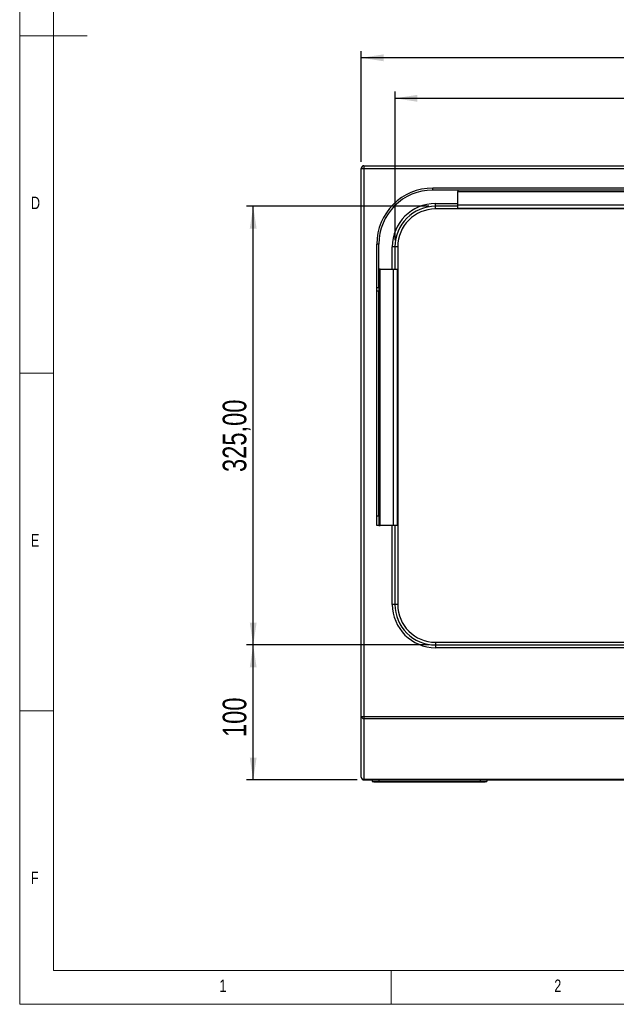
# Model space of a CAD drawing. Header units: millimetres. Extents: x 5 to 415, y 5 to 292.
# Tile 1 of 23: x 5 to 93, y 5 to 151. Entities that reach past the tile are written whole.
import ezdxf

# ---------------------------------------------------------------- set-up
doc = ezdxf.new("R2010")
doc.units = ezdxf.units.MM
doc.layers.add('ZEICHNUNG', color=7, linetype='Continuous')
doc.styles.add('SLDTEXTSTYLE0', font='TXT', dxfattribs={"width": 0.75})
doc.dimstyles.new('SLDDIMSTYLE0', dxfattribs={"dimtxt": 3.5, "dimasz": 3.302, "dimexe": 0, "dimexo": 0.0625, "dimgap": 0.875, "dimtad": 1, "dimdec": 0, "dimlfac": 5, "dimrnd": 1e-09, "dimzin": 12, "dimdsep": 46, "dimtxsty": 'SLDTEXTSTYLE0', "dimsah": 1, "dimcen": 0.09, "dimadec": 0, "dimazin": 3, "dimtfac": 1, "dimtdec": 0, "dimtofl": 0, "dimtmove": 0, "dimatfit": 3, "dimfxl": 1, "dimfrac": 2, "dimtolj": 1, "dimtzin": 12, "dimarcsym": 0})
doc.dimstyles.new('SLDDIMSTYLE3', dxfattribs={"dimtxt": 3.5, "dimasz": 3.302, "dimexe": 0, "dimexo": 0.0625, "dimgap": 0.875, "dimtad": 1, "dimlfac": 5, "dimrnd": 1e-09, "dimzin": 12, "dimdsep": 46, "dimtxsty": 'SLDTEXTSTYLE0', "dimsah": 1, "dimcen": 0.09, "dimadec": 0, "dimazin": 3, "dimtfac": 1, "dimtofl": 0, "dimtmove": 0, "dimatfit": 3, "dimfxl": 1, "dimfrac": 2, "dimtolj": 1, "dimtzin": 12, "dimarcsym": 0})

# ---------------------------------------------------------------- blocks, each defined once
blk = doc.blocks.new('_D_11')
at = {"layer": 'ZEICHNUNG', "color": 7, "transparency": 16777216}
for p, q in [((65.58, 58.24), (38.58, 58.24)), ((39.58, 38.24), (39.58, 58.24)), ((54.98, 38.24), (38.58, 38.24))]:
    blk.add_line(p, q, dxfattribs=at)
for points in [[(39.58, 58.24), (39.07, 54.94), (40.08, 54.94)], [(39.58, 38.24), (40.08, 41.54), (39.07, 41.54)]]:
    blk.add_solid(points, dxfattribs=at)
at = {"layer": 'ZEICHNUNG', "color": 7, "transparency": 16777216, "insert": (35.06, 44.6), "char_height": 3.5, "attachment_point": 1, "rotation": 90, "style": 'SLDTEXTSTYLE0'}
blk.add_mtext('100', dxfattribs=at)
blk = doc.blocks.new('_D_12')
at = {"layer": 'ZEICHNUNG', "color": 7, "transparency": 16777216}
for p, q in [((65.58, 123.24), (38.58, 123.24)), ((39.58, 58.24), (39.58, 123.24)), ((65.58, 58.24), (38.58, 58.24))]:
    blk.add_line(p, q, dxfattribs=at)
for points in [[(39.58, 123.24), (39.07, 119.94), (40.08, 119.94)], [(39.58, 58.24), (40.08, 61.54), (39.07, 61.54)]]:
    blk.add_solid(points, dxfattribs=at)
at = {"layer": 'ZEICHNUNG', "color": 7, "transparency": 16777216, "insert": (35.06, 83.87), "char_height": 3.5, "attachment_point": 1, "rotation": 90, "style": 'SLDTEXTSTYLE0'}
blk.add_mtext('325,00', dxfattribs=at)
blk = doc.blocks.new('_D_13')
at = {"layer": 'ZEICHNUNG', "color": 7, "transparency": 16777216}
for p, q in [((60.58, 118.24), (60.58, 140.24)), ((170.58, 118.24), (170.58, 140.24)), ((60.58, 139.24), (170.58, 139.24))]:
    blk.add_line(p, q, dxfattribs=at)
for points in [[(60.58, 139.24), (63.88, 138.73), (63.88, 139.75)], [(170.58, 139.24), (167.27, 139.75), (167.27, 138.73)]]:
    blk.add_solid(points, dxfattribs=at)
at = {"layer": 'ZEICHNUNG', "color": 7, "transparency": 16777216, "insert": (111.7, 143.75), "char_height": 3.5, "attachment_point": 1, "style": 'SLDTEXTSTYLE0'}
blk.add_mtext('550', dxfattribs=at)
blk = doc.blocks.new('_D_14')
at = {"layer": 'ZEICHNUNG', "color": 7, "transparency": 16777216}
for p, q in [((55.58, 129.84), (55.58, 146.24)), ((175.58, 129.84), (175.58, 146.24)), ((175.58, 145.24), (55.58, 145.24))]:
    blk.add_line(p, q, dxfattribs=at)
for points in [[(55.58, 145.24), (58.88, 144.73), (58.88, 145.75)], [(175.58, 145.24), (172.27, 145.75), (172.27, 144.73)]]:
    blk.add_solid(points, dxfattribs=at)
at = {"layer": 'ZEICHNUNG', "color": 7, "transparency": 16777216, "insert": (111.7, 149.75), "char_height": 3.5, "attachment_point": 1, "style": 'SLDTEXTSTYLE0'}
blk.add_mtext('600', dxfattribs=at)

msp = doc.modelspace()

# ---------------------------------------------------------------- linework, layer by layer
at = {"color": 7, "linetype": 'Continuous', "lineweight": 18}
for p, q in [((5, 292), (5, 5)), ((10, 287), (10, 10)), ((5, 148.5), (15, 148.5)), ((5, 98.5), (10, 98.5)), ((10, 48.5), (5, 48.5)), ((10, 10), (227.8, 10)), ((60, 5), (60, 10)), ((5, 5), (415, 5))]:
    msp.add_line(p, q, dxfattribs=at)
at = {"color": 7, "linetype": 'Continuous', "lineweight": 25}
for p, q in [((55.5761, 47.6584), (55.5761, 128.8418)), ((55.5761, 128.8418), (55.9761, 128.8418)), ((55.9761, 129.2418), (55.9761, 128.8418)), ((55.9761, 129.2418), (175.1761, 129.2418)), ((55.9761, 128.8418), (55.9761, 47.6584)), ((55.9761, 128.8418), (175.1761, 128.8418)), ((66.1761, 125.6418), (66.1761, 125.9418)), ((164.5761, 125.9418), (66.1761, 125.9418)), ((164.5761, 125.6418), (66.1761, 125.6418)), ((69.8761, 125.6418), (69.8761, 125.4418)), ((69.8761, 125.4418), (160.8761, 125.4418)), ((69.8761, 123.4418), (69.8761, 125.4418)), ((66.5761, 123.2418), (66.5761, 123.6418)), ((69.8761, 123.2418), (66.5761, 123.2418)), ((66.5761, 122.8418), (66.5761, 123.2418)), ((164.5761, 122.8418), (66.5761, 122.8418)), ((69.8761, 123.4418), (160.8761, 123.4418)), ((69.8761, 122.9418), (69.8761, 123.4418)), ((69.8761, 122.9418), (160.8761, 122.9418)), ((58.1761, 117.6418), (57.8761, 117.6418)), ((57.8761, 111.2219), (57.8761, 117.6418)), ((58.1761, 111.2219), (58.1761, 117.6418)), ((60.5761, 117.2418), (60.1761, 117.2418)), ((60.5761, 117.2418), (60.5761, 113.9418)), ((60.9761, 117.2418), (60.5761, 117.2418)), ((60.9761, 117.2418), (60.9761, 64.2418)), ((58.3761, 113.9418), (58.1761, 113.9418)), ((58.3761, 75.9418), (58.3761, 113.9418)), ((58.3761, 113.9418), (60.3761, 113.9418)), ((60.3761, 113.9418), (60.8761, 113.9418)), ((60.3761, 75.9418), (60.3761, 113.9418)), ((60.8761, 113.9418), (60.8761, 75.9418)), ((57.8761, 111.2219), (58.1761, 111.2219)), ((57.8761, 110.6725), (57.8761, 111.2219)), ((58.1761, 111.2219), (58.1761, 110.6725)), ((58.1761, 110.6725), (57.8761, 110.6725)), ((57.8761, 77.3924), (57.8761, 110.6725)), ((58.1761, 77.3924), (58.1761, 110.6725)), ((57.8761, 77.3924), (58.1761, 77.3924)), ((57.8761, 75.9418), (57.8761, 77.3924)), ((58.1761, 77.3924), (58.1761, 75.9418)), ((58.1761, 75.9418), (57.8761, 75.9418)), ((58.1761, 75.9418), (58.3761, 75.9418)), ((60.3761, 75.9418), (58.3761, 75.9418)), ((60.8761, 75.9418), (60.3761, 75.9418)), ((60.5761, 75.9418), (60.5761, 64.2418)), ((60.5761, 64.2418), (60.1761, 64.2418)), ((60.9761, 64.2418), (60.5761, 64.2418)), ((66.5761, 58.6418), (66.5761, 58.2418)), ((66.5761, 58.6418), (99.5761, 58.6418)), ((66.5761, 58.2418), (66.5761, 57.8418)), ((66.5761, 58.2418), (99.5761, 58.2418)), ((99.5761, 57.8418), (66.5761, 57.8418)), ((55.5761, 47.6584), (55.9761, 47.6584)), ((55.5761, 38.6418), (55.5761, 47.6584)), ((55.9761, 47.6584), (175.1761, 47.6584)), ((55.9761, 47.6584), (55.9761, 47.352)), ((55.9761, 47.352), (175.1761, 47.352)), ((55.9761, 47.352), (55.9761, 38.3354)), ((55.9761, 38.3354), (55.9761, 38.2418)), ((55.9761, 38.2418), (95.5761, 38.2418)), ((57.1761, 38.2418), (57.1761, 38.0018)), ((57.1761, 38.0018), (58.1761, 38.0018)), ((58.1761, 38.2418), (58.1761, 38.0018)), ((58.1761, 38.0018), (73.1761, 38.0018)), ((58.1761, 37.9418), (58.1761, 38.0018)), ((58.1761, 37.9418), (59.8532, 37.9418)), ((60.3761, 37.9418), (59.8528, 37.9418)), ((60.3761, 37.9418), (61.9761, 37.9418)), ((62.499, 37.9418), (61.9761, 37.9418)), ((62.499, 37.9418), (73.1761, 37.9418)), ((73.1761, 38.2418), (73.1761, 38.0018)), ((73.1761, 38.0018), (74.1761, 38.0018)), ((73.1761, 37.9418), (73.1761, 38.0018)), ((74.1761, 38.2418), (74.1761, 38.0018))]:
    msp.add_line(p, q, dxfattribs=at)
at = {"color": 8, "linetype": 'Continuous', "lineweight": 25}
for p, q in [((66.5761, 123.6418), (69.8761, 123.6418)), ((60.1761, 113.9418), (60.1761, 117.2418)), ((60.1761, 64.2418), (60.1761, 75.9418)), ((55.9761, 38.3354), (95.5761, 38.3354))]:
    msp.add_line(p, q, dxfattribs=at)
at = {"color": 7, "linetype": 'Continuous', "lineweight": 25}
for centre, radius, start, end in [((55.9761, 128.8418), 0.4, 90, 180), ((66.1761, 117.6418), 8.3, 90, 180), ((66.1761, 117.6418), 8, 90, 180), ((66.5761, 117.2418), 6.4, 90, 180), ((66.5761, 117.2418), 6, 90, 180), ((66.5761, 117.2418), 5.6, 90, 180), ((66.5761, 64.2418), 6.4, 180, 270), ((66.5761, 64.2418), 6, 180, 270), ((66.5761, 64.2418), 5.6, 180, 270), ((55.9348, 47.7124), 0.3627, 188.551687, 276.540874), ((55.9348, 38.6957), 0.3627, 188.551687, 276.540874), ((55.9761, 38.6418), 0.4, 180, 270), ((58.1761, 46.3051), 8.3633, 263.132739, 270), ((73.1761, 46.3051), 8.3633, 270, 276.867261)]:
    msp.add_arc(centre, radius, start, end, dxfattribs=at)
for points, knots in [([(59.8532, 37.9418), (60.0364, 37.9441), (60.4028, 37.9486), (61.0797, 37.9594), (61.7549, 37.9536), (62.2274, 37.9429), (62.4492, 37.942), (62.499, 37.9418)], [0, 0, 0, 0, 0.233218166, 0.466423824, 0.699592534, 0.932606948, 1, 1, 1, 1]), ([(60.3761, 37.9418), (60.5533, 37.9426), (60.9076, 37.9442), (61.4808, 37.9439), (61.8166, 37.9425), (61.9761, 37.9418)], [0, 0, 0, 0, 0.34416972, 0.68833976, 1, 1, 1, 1])]:
    msp.add_open_spline(points, degree=3, knots=knots, dxfattribs=at)

# ---------------------------------------------------------------- texts
at = {"color": 7, "linetype": 'Continuous', "lineweight": 0, "char_height": 1.8521, "attachment_point": 1, "style": 'SLDTEXTSTYLE0'}
for s, insert in [('D', (6.6667, 124.668)), ('E', (6.6667, 74.668)), ('F', (6.6667, 24.668)), ('1', (34.5833, 8.668)), ('2', (84.1667, 8.668))]:
    msp.add_mtext(s, dxfattribs=dict(at, insert=insert))

# ---------------------------------------------------------------- dimensions: what is measured, and where the dimension line sits
at = {"layer": 'ZEICHNUNG', "color": 7}
for base, p1, p2, picture, middle in [((55.5761, 145.2418), (175.5761, 128.8418), (55.5761, 128.8418), '_D_14', (115.5761, 145.2418)), ((170.5761, 139.2418), (60.5761, 117.2418), (170.5761, 117.2418), '_D_13', (115.5761, 139.2418))]:
    dim = msp.add_linear_dim(base=base, p1=p1, p2=p2, dimstyle='SLDDIMSTYLE0', dxfattribs=at)
    dim.commit()
    dim.dimension.update_dxf_attribs({"geometry": picture, "text_midpoint": middle, "dimtype": 160})
for base, p1, p2, dimstyle, picture, middle in [((39.5761, 123.2418), (66.5761, 58.2418), (66.5761, 123.2418), 'SLDDIMSTYLE3', '_D_12', (39.5761, 90.9825)), ((39.5761, 58.2418), (55.9761, 38.2418), (66.5761, 58.2418), 'SLDDIMSTYLE0', '_D_11', (39.5761, 48.4825))]:
    dim = msp.add_linear_dim(base=base, p1=p1, p2=p2, angle=90, dimstyle=dimstyle, dxfattribs=at)
    dim.commit()
    dim.dimension.update_dxf_attribs({"geometry": picture, "text_midpoint": middle, "dimtype": 160})

doc.saveas('drawing.dxf')
